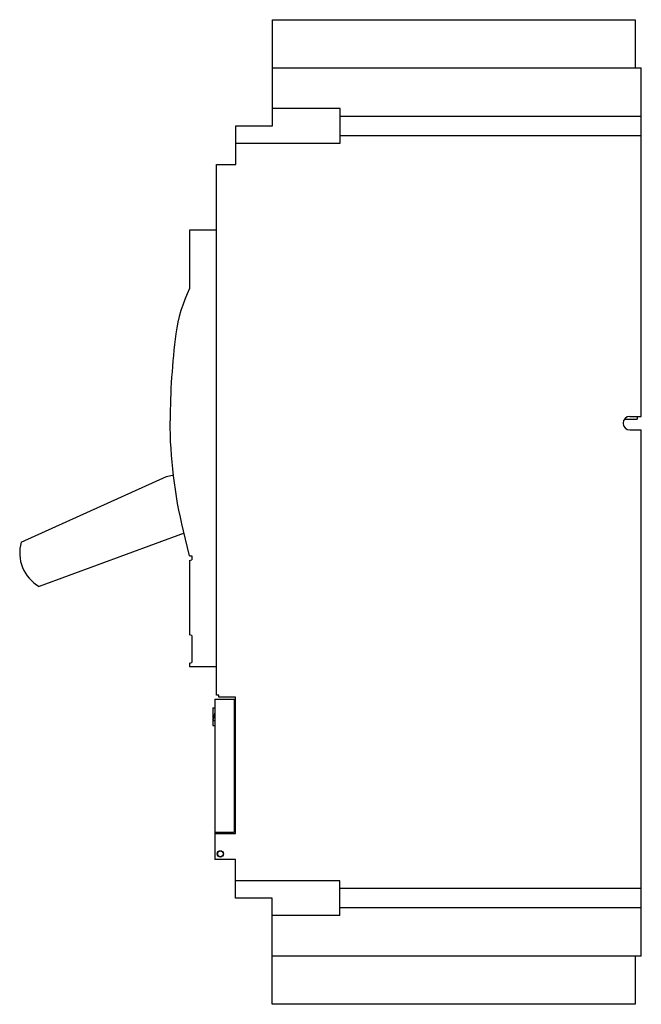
# Model space of a CAD drawing. Header units: millimetres. Extents: x 29 to 190, y 25 to 280.
import ezdxf

# ---------------------------------------------------------------- set-up
doc = ezdxf.new("R2010")
doc.units = ezdxf.units.MM
doc.header["$LTSCALE"] = 19.912545
doc.layers.get('0').update_dxf_attribs({"linetype": 'CONTINUOUS'})

msp = doc.modelspace()

# ---------------------------------------------------------------- linework, layer by layer
at = {"color": 7, "linetype": 'Continuous'}
for p, q in [((94.83, 252.74), (94.83, 280.24)), ((94.83, 280.24), (188.83, 280.24)), ((188.83, 280.24), (188.83, 267.74)), ((94.83, 267.74), (190.33, 267.74)), ((190.33, 177.49), (190.33, 267.74)), ((112.33, 257.24), (94.83, 257.24)), ((112.33, 248.24), (112.33, 257.24)), ((112.33, 255.28), (190.33, 255.28)), ((85.33, 242.74), (85.33, 252.74)), ((85.33, 252.74), (94.83, 252.74)), ((190.33, 250.19), (112.33, 250.19)), ((85.33, 248.24), (112.33, 248.24)), ((80.33, 105.34), (80.33, 242.74)), ((80.33, 242.74), (85.33, 242.74)), ((190.4, 243.52), (190.33, 243.52)), ((190.4, 185.24), (190.4, 243.52)), ((190.4, 236.74), (190.33, 236.74)), ((73.33, 225.74), (73.33, 210.6)), ((80.33, 225.74), (73.33, 225.74)), ((190.4, 201.74), (190.33, 201.74)), ((190.4, 185.24), (190.33, 185.24)), ((186.08, 176.74), (189.33, 176.74)), ((187.41, 177.49), (190.33, 177.49)), ((189.33, 177.49), (189.33, 176.74)), ((187.41, 173.99), (190.33, 173.99)), ((190.33, 37.74), (190.33, 173.99)), ((190.4, 166.24), (190.33, 166.24)), ((190.4, 146.37), (190.4, 166.24)), ((29.73, 144.94), (67.39, 161.91)), ((67.39, 161.91), (69.26, 162.33)), ((190.4, 162.8), (190.33, 162.8)), ((71.91, 147.28), (34.42, 133.45)), ((73.33, 141.39), (71.77, 147.86)), ((190.33, 146.37), (190.4, 146.37)), ((73.33, 141.39), (73.93, 141.39)), ((73.33, 140.22), (73.93, 140.39)), ((73.93, 141.39), (73.93, 140.39)), ((73.33, 140.22), (73.33, 120.9)), ((73.93, 120.74), (73.33, 120.9)), ((73.93, 120.74), (73.93, 113.74)), ((73.33, 113.58), (73.93, 113.74)), ((73.33, 113.58), (73.33, 112.74)), ((73.33, 112.74), (80.33, 112.74)), ((80.93, 105.34), (80.33, 105.34)), ((80.93, 104.74), (80.93, 105.34)), ((85.28, 104.74), (80.93, 104.74)), ((85.28, 69.45), (85.28, 104.74)), ((79.38, 102.05), (79.88, 102.05)), ((79.38, 102.05), (79.38, 97.45)), ((79.88, 104.25), (85.28, 104.25)), ((79.88, 104.25), (79.88, 62.75)), ((84.93, 104.25), (84.93, 69.85)), ((79.88, 100.9), (79.38, 98.7)), ((79.38, 98.7), (79.88, 98.7)), ((79.38, 97.45), (79.88, 97.45)), ((79.88, 69.85), (84.93, 69.85)), ((79.88, 69.45), (85.28, 69.45)), ((81.93, 69.45), (81.93, 69.85)), ((82.28, 69.45), (82.28, 69.85)), ((81.93, 64.65), (81.93, 64.74)), ((82.08, 64.3), (82.12, 64.3)), ((85.28, 62.75), (79.88, 62.75)), ((85.28, 52.75), (85.28, 62.75)), ((112.28, 57.25), (85.28, 57.25)), ((112.28, 48.25), (112.28, 57.25)), ((112.28, 55.28), (190.33, 55.28)), ((94.78, 52.75), (85.28, 52.75)), ((94.78, 25.24), (94.78, 52.75)), ((190.33, 50.19), (112.28, 50.19)), ((112.28, 48.25), (94.78, 48.25)), ((190.33, 37.74), (94.78, 37.74)), ((188.83, 37.74), (188.83, 25.24)), ((188.83, 25.24), (94.78, 25.24))]:
    msp.add_line(p, q, dxfattribs=at)
for radius in [0.825, 0.75]:
    msp.add_circle((81.33, 64.2), radius, dxfattribs=at)
for centre, radius, start, end in [((107.78, 193.87), 38.29, 154.1036, 172.462), ((240.28, 176.34), 171.95, 172.462, 180), ((187.41, 175.74), 1.75, 90, 270), ((39.33, 142.16), 10, 163.8465, 240.5977)]:
    msp.add_arc(centre, radius, start, end, dxfattribs=at)
msp.add_open_spline([(71.77, 147.86), (69.48, 157.35), (68.33, 166.84), (68.33, 176.34)], degree=3, dxfattribs=at)

doc.saveas('drawing.dxf')
